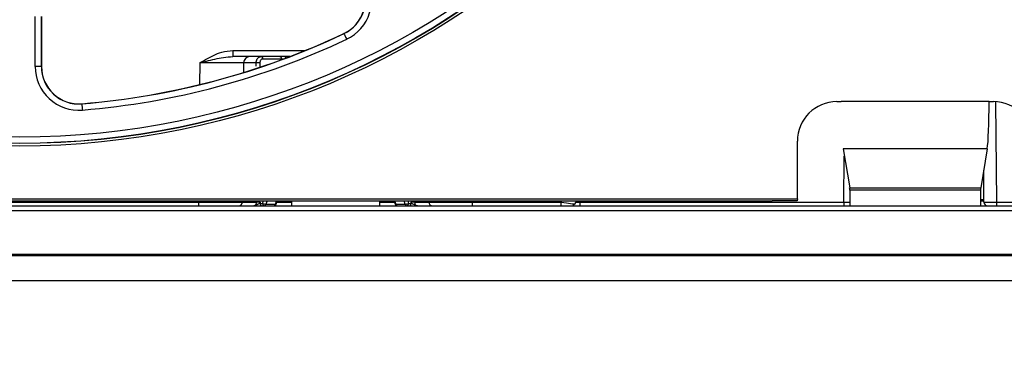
# Paper-space layout 'Sheet1' of a CAD drawing. Header units: millimetres. Extents: x 0 to 420, y 0 to 297.
# Tile 19 of 135: x 88.57 to 104.41, y 46.15 to 51.57. Entities that reach past the tile are written whole.
import ezdxf

# ---------------------------------------------------------------- set-up
doc = ezdxf.new("R2010")
doc.units = ezdxf.units.MM
doc.layers.add('SLD-0', color=179, linetype='Continuous')
doc.styles.add('SLDTEXTSTYLE1', font='TXT', dxfattribs={"width": 0.75})
doc.styles.add('SLDTEXTSTYLE3', font='TXT', dxfattribs={"width": 0.96})
doc.dimstyles.new('SLDDIMSTYLE1', dxfattribs={"dimtxt": 2.5, "dimasz": 3.302, "dimexe": 0, "dimexo": 0.0625, "dimtad": 1, "dimdec": 1, "dimlfac": 5, "dimrnd": 1e-09, "dimzin": 4, "dimdsep": 46, "dimtxsty": 'SLDTEXTSTYLE1', "dimblk1": 'NONE', "dimblk2": 'NONE', "dimsah": 1, "dimcen": 0.09, "dimadec": 0, "dimazin": 1, "dimtfac": 1, "dimtofl": 0, "dimtmove": 0, "dimatfit": 3, "dimldrblk": 'NONE', "dimfxl": 1, "dimfrac": 2, "dimtolj": 1, "dimtzin": 12, "dimarcsym": 0})
doc.dimstyles.new('SLDDIMSTYLE3', dxfattribs={"dimtxt": 2.5, "dimasz": 3.302, "dimexe": 0, "dimexo": 0.0625, "dimtad": 1, "dimdec": 1, "dimlfac": 5, "dimrnd": 1e-09, "dimzin": 4, "dimdsep": 46, "dimtxsty": 'SLDTEXTSTYLE1', "dimblk1": 'NONE', "dimblk2": 'NONE', "dimsah": 1, "dimcen": 0, "dimadec": 0, "dimazin": 1, "dimtfac": 1, "dimtmove": 0, "dimatfit": 3, "dimldrblk": 'NONE', "dimfxl": 1, "dimfrac": 2, "dimtolj": 1, "dimtzin": 12, "dimarcsym": 0})
doc.dimstyles.new('SLDDIMSTYLE4', dxfattribs={"dimtxt": 2.5, "dimasz": 3.302, "dimexe": 0, "dimexo": 0.0625, "dimtad": 1, "dimdec": 1, "dimlfac": 5, "dimrnd": 1e-09, "dimzin": 12, "dimdsep": 46, "dimtxsty": 'SLDTEXTSTYLE1', "dimblk1": 'NONE', "dimblk2": 'NONE', "dimsah": 1, "dimcen": 0, "dimadec": 0, "dimazin": 3, "dimtfac": 1, "dimtmove": 0, "dimatfit": 3, "dimldrblk": 'NONE', "dimfxl": 1, "dimfrac": 2, "dimtolj": 1, "dimtzin": 12, "dimarcsym": 0})

# ---------------------------------------------------------------- blocks, each defined once
blk = doc.blocks.new('_D_13')
at = {"layer": 'SLD-0', "color": 179}
for p, q in [((43.958, 47.682), (43.958, 22.994)), ((133.36, 47.656), (133.36, 22.994)), ((43.958, 23.994), (46.958, 24.494)), ((46.958, 23.494), (46.958, 24.494)), ((130.36, 24.494), (133.36, 23.994)), ((130.36, 24.494), (130.36, 23.494)), ((46.958, 23.494), (43.958, 23.994)), ((43.958, 23.994), (46.958, 23.994)), ((43.958, 23.994), (133.36, 23.994)), ((133.36, 23.994), (130.36, 23.494)), ((133.36, 23.994), (130.36, 23.994))]:
    blk.add_line(p, q, dxfattribs=at)
at = {"layer": 'SLD-0', "color": 179, "insert": (84.502, 27.029), "char_height": 2.5, "attachment_point": 1, "style": 'SLDTEXTSTYLE3'}
blk.add_mtext('447.0', dxfattribs=at)
blk = doc.blocks.new('_None')
blk = doc.blocks.new('_D_14')
at = {"layer": 'SLD-0', "color": 179}
for p, q in [((44.654, 47.335), (44.654, 30.889)), ((132.654, 47.335), (132.654, 30.889)), ((44.654, 31.889), (47.654, 32.389)), ((47.654, 31.389), (47.654, 32.389)), ((129.654, 32.389), (132.654, 31.889)), ((129.654, 32.389), (129.654, 31.389)), ((47.654, 31.389), (44.654, 31.889)), ((44.654, 31.889), (47.654, 31.889)), ((44.654, 31.889), (132.654, 31.889)), ((132.654, 31.889), (129.654, 31.389)), ((132.654, 31.889), (129.654, 31.889))]:
    blk.add_line(p, q, dxfattribs=at)
for centre, start, end in [((88.466, 33.874), 153.4349, 206.5651), ((88.841, 33.874), 333.4349, 26.5651)]:
    blk.add_arc(centre, 4.437, start, end, dxfattribs=at)
at = {"layer": 'SLD-0', "color": 179, "insert": (84.497, 34.924), "char_height": 2.5, "attachment_point": 1, "style": 'SLDTEXTSTYLE3'}
blk.add_mtext('440.0', dxfattribs=at)
blk = doc.blocks.new('_D_22')
at = {"layer": 'SLD-0', "color": 179}
for p, q in [((177.639, 244.196), (170.681, 237.013)), ((170.681, 237.013), (163.266, 229.357)), ((168.235, 235.206), (170.681, 237.013)), ((170.681, 237.013), (168.594, 234.858)), ((170.681, 237.013), (168.953, 234.51)), ((168.235, 235.206), (168.953, 234.51)), ((163.266, 229.357), (151.443, 229.357))]:
    blk.add_line(p, q, dxfattribs=at)
at = {"layer": 'SLD-0', "color": 179, "char_height": 2.5, "attachment_point": 1, "style": 'SLDTEXTSTYLE3'}
for s, insert in [('%%c', (150.193, 232.392)), ('20.0', (155.213, 232.43))]:
    blk.add_mtext(s, dxfattribs=dict(at, insert=insert))
blk = doc.blocks.new('_D_23')
at = {"layer": 'SLD-0', "color": 179}
for p, q in [((163.999, 261.493), (154.023, 261.493)), ((172.8, 249.896), (163.999, 261.493)), ((171.384, 252.588), (170.588, 251.984)), ((171.384, 252.588), (172.8, 249.896)), ((172.8, 249.896), (170.986, 252.286)), ((172.8, 249.896), (170.588, 251.984)), ((175.52, 246.312), (172.8, 249.896))]:
    blk.add_line(p, q, dxfattribs=at)
at = {"layer": 'SLD-0', "color": 179, "char_height": 2.5, "attachment_point": 1, "style": 'SLDTEXTSTYLE3'}
for s, insert in [('%%c', (152.773, 264.528)), ('9.0', (157.794, 264.566))]:
    blk.add_mtext(s, dxfattribs=dict(at, insert=insert))
blk = doc.blocks.new('_D_24')
at = {"layer": 'SLD-0', "color": 179}
for p, q in [((241.453, 256.697), (250.709, 264.131)), ((250.709, 264.131), (262.532, 264.131)), ((241.453, 256.697), (243.478, 258.965)), ((244.105, 258.186), (243.478, 258.965)), ((241.453, 256.697), (243.792, 258.576)), ((244.105, 258.186), (241.453, 256.697)), ((236.385, 252.627), (241.453, 256.697))]:
    blk.add_line(p, q, dxfattribs=at)
at = {"layer": 'SLD-0', "color": 179, "char_height": 2.5, "attachment_point": 1, "style": 'SLDTEXTSTYLE3'}
for s, insert in [('%%c', (251.047, 267.167)), ('13.0', (256.067, 267.205))]:
    blk.add_mtext(s, dxfattribs=dict(at, insert=insert))
blk = doc.blocks.new('_D_25')
at = {"layer": 'SLD-0', "color": 179}
for p, q in [((240.691, 239.098), (237.146, 235.226)), ((237.146, 235.226), (227.951, 225.18)), ((234.752, 233.35), (237.146, 235.226)), ((237.146, 235.226), (235.121, 233.013)), ((237.146, 235.226), (235.489, 232.675)), ((234.752, 233.35), (235.489, 232.675)), ((227.951, 225.18), (216.128, 225.18))]:
    blk.add_line(p, q, dxfattribs=at)
at = {"layer": 'SLD-0', "color": 179, "char_height": 2.5, "attachment_point": 1, "style": 'SLDTEXTSTYLE3'}
for s, insert in [('%%c', (214.878, 228.215)), ('10.5', (219.898, 228.254))]:
    blk.add_mtext(s, dxfattribs=dict(at, insert=insert))
blk = doc.blocks.new('_D_28')
at = {"layer": 'SLD-0', "color": 179}
for p, q in [((173.264, 174.39), (183.569, 183.365)), ((183.569, 183.365), (193.545, 183.365)), ((173.264, 174.39), (175.198, 176.738)), ((175.855, 175.984), (175.198, 176.738)), ((173.264, 174.39), (175.526, 176.361)), ((175.855, 175.984), (173.264, 174.39)), ((169.87, 171.435), (173.264, 174.39))]:
    blk.add_line(p, q, dxfattribs=at)
at = {"layer": 'SLD-0', "color": 179, "char_height": 2.5, "attachment_point": 1, "style": 'SLDTEXTSTYLE3'}
for s, insert in [('%%c', (183.906, 186.4)), ('9.0', (188.927, 186.438))]:
    blk.add_mtext(s, dxfattribs=dict(at, insert=insert))
blk = doc.blocks.new('_D_30')
at = {"layer": 'SLD-0', "color": 179}
for p, q in [((230.033, 164.087), (234.374, 159.249)), ((236.006, 156.682), (234.374, 159.249)), ((234.374, 159.249), (236.75, 157.35)), ((234.374, 159.249), (236.378, 157.016)), ((234.374, 159.249), (244.668, 147.778)), ((236.006, 156.682), (236.75, 157.35)), ((244.668, 147.778), (256.491, 147.778))]:
    blk.add_line(p, q, dxfattribs=at)
at = {"layer": 'SLD-0', "color": 179, "char_height": 2.5, "attachment_point": 1, "style": 'SLDTEXTSTYLE3'}
for s, insert in [('%%c', (245.006, 150.813)), ('13.0', (250.026, 150.851))]:
    blk.add_mtext(s, dxfattribs=dict(at, insert=insert))
blk = doc.blocks.new('_D_31')
at = {"layer": 'SLD-0', "color": 179}
for p, q in [((224.118, 191.46), (212.295, 191.46)), ((230.761, 181.361), (224.118, 191.46)), ((229.53, 184.142), (228.695, 183.593)), ((229.53, 184.142), (230.761, 181.361)), ((230.761, 181.361), (229.113, 183.868)), ((230.761, 181.361), (228.695, 183.593)), ((233.646, 176.975), (230.761, 181.361))]:
    blk.add_line(p, q, dxfattribs=at)
at = {"layer": 'SLD-0', "color": 179, "char_height": 2.5, "attachment_point": 1, "style": 'SLDTEXTSTYLE3'}
for s, insert in [('%%c', (211.045, 194.495)), ('10.5', (216.066, 194.534))]:
    blk.add_mtext(s, dxfattribs=dict(at, insert=insert))

psp = doc.layouts.new('Sheet1')

# ---------------------------------------------------------------- linework, layer by layer
at = {"layer": 'SLD-0', "color": 179, "linetype": 'Continuous', "lineweight": 25}
for p, q in [((88.821, 50.815), (88.821, 51.618)), ((88.921, 51.618), (88.921, 50.815)), ((88.924, 51.618), (88.924, 50.815)), ((93.789, 51.344), (93.788, 51.347)), ((93.789, 51.344), (93.79, 51.342)), ((93.79, 51.342), (93.792, 51.337)), ((93.792, 51.337), (93.796, 51.329)), ((93.796, 51.329), (93.802, 51.317)), ((93.802, 51.317), (93.808, 51.304)), ((93.808, 51.304), (93.815, 51.288)), ((93.815, 51.288), (93.823, 51.271)), ((93.823, 51.271), (93.832, 51.254)), ((92.001, 51.074), (92.001, 50.975)), ((92.917, 50.975), (92.001, 50.975)), ((92.174, 50.876), (92.172, 50.719)), ((92.376, 50.876), (92.174, 50.876)), ((92.457, 50.975), (92.462, 50.975)), ((92.462, 50.975), (92.466, 50.972)), ((92.466, 50.972), (92.471, 50.969)), ((92.471, 50.969), (92.475, 50.964)), ((92.475, 50.964), (92.478, 50.958)), ((92.478, 50.958), (92.48, 50.951)), ((92.48, 50.951), (92.482, 50.944)), ((92.482, 50.944), (92.482, 50.936)), ((92.782, 50.936), (92.482, 50.936)), ((92.756, 50.975), (92.761, 50.975)), ((92.761, 50.975), (92.766, 50.972)), ((92.766, 50.972), (92.77, 50.969)), ((92.77, 50.969), (92.774, 50.964)), ((92.774, 50.964), (92.777, 50.958)), ((92.777, 50.958), (92.78, 50.951)), ((92.78, 50.951), (92.781, 50.944)), ((92.781, 50.944), (92.782, 50.936)), ((88.921, 50.815), (88.821, 50.815)), ((88.921, 50.815), (88.924, 50.815)), ((89.573, 50.215), (89.573, 50.217)), ((89.573, 50.215), (89.573, 50.212)), ((89.573, 50.212), (89.574, 50.207)), ((89.574, 50.207), (89.574, 50.197)), ((89.574, 50.197), (89.575, 50.185)), ((101.714, 50.251), (101.785, 50.251)), ((104.162, 50.251), (101.785, 50.251)), ((104.162, 50.251), (104.234, 50.251)), ((89.575, 50.185), (89.577, 50.17)), ((89.577, 50.17), (89.578, 50.153)), ((89.578, 50.153), (89.579, 50.134)), ((89.579, 50.134), (89.581, 50.115)), ((101.079, 48.688), (101.079, 49.616)), ((104.133, 49.494), (101.814, 49.494)), ((101.814, 49.494), (101.92, 48.865)), ((104.133, 49.494), (104.027, 48.865)), ((104.079, 48.635), (104.075, 49.148)), ((101.92, 48.865), (104.027, 48.865)), ((104.026, 48.827), (101.921, 48.827)), ((101.921, 48.827), (101.921, 48.575)), ((104.026, 48.827), (104.026, 48.575)), ((76.228, 48.688), (101.079, 48.688)), ((76.634, 48.656), (100.674, 48.656)), ((85.853, 48.635), (91.454, 48.635)), ((91.454, 48.575), (91.454, 48.635)), ((92.154, 48.656), (92.154, 48.635)), ((92.154, 48.635), (92.382, 48.635)), ((92.442, 48.635), (92.44, 48.615)), ((92.44, 48.615), (92.48, 48.615)), ((92.44, 48.615), (92.44, 48.607)), ((92.48, 48.615), (92.481, 48.607)), ((92.697, 48.603), (92.714, 48.656)), ((92.943, 48.656), (92.943, 48.575)), ((94.365, 48.575), (94.365, 48.656)), ((94.593, 48.656), (94.611, 48.603)), ((94.826, 48.607), (94.827, 48.615)), ((94.827, 48.615), (94.867, 48.615)), ((94.867, 48.615), (94.866, 48.635)), ((94.867, 48.607), (94.867, 48.615)), ((94.925, 48.635), (95.153, 48.635)), ((95.153, 48.635), (95.153, 48.656)), ((95.853, 48.635), (97.28, 48.635)), ((95.853, 48.575), (95.853, 48.635)), ((97.28, 48.575), (97.28, 48.635)), ((97.529, 48.656), (97.496, 48.603)), ((97.581, 48.635), (97.581, 48.575)), ((97.581, 48.635), (101.828, 48.635)), ((101.074, 48.656), (100.674, 48.656)), ((101.079, 48.688), (101.074, 48.656)), ((101.828, 48.635), (101.828, 48.575)), ((104.026, 48.675), (104.079, 48.675)), ((104.279, 48.635), (108.526, 48.635)), ((104.279, 48.635), (104.279, 48.575)), ((45.214, 48.575), (132.094, 48.575)), ((45.214, 48.5), (132.094, 48.5)), ((92.44, 48.607), (92.442, 48.6)), ((92.442, 48.6), (92.444, 48.593)), ((92.444, 48.593), (92.448, 48.587)), ((92.448, 48.587), (92.451, 48.582)), ((92.451, 48.582), (92.456, 48.578)), ((92.456, 48.578), (92.461, 48.576)), ((92.461, 48.576), (92.466, 48.575)), ((92.481, 48.607), (92.482, 48.6)), ((92.482, 48.6), (92.485, 48.593)), ((92.485, 48.593), (92.488, 48.587)), ((92.488, 48.587), (92.492, 48.582)), ((92.492, 48.582), (92.496, 48.578)), ((92.496, 48.578), (92.501, 48.576)), ((92.501, 48.576), (92.506, 48.575)), ((92.534, 48.6), (92.687, 48.6)), ((94.62, 48.6), (94.773, 48.6)), ((94.801, 48.575), (94.806, 48.576)), ((94.806, 48.576), (94.811, 48.578)), ((94.811, 48.578), (94.815, 48.582)), ((94.815, 48.582), (94.819, 48.587)), ((94.819, 48.587), (94.822, 48.593)), ((94.822, 48.593), (94.825, 48.6)), ((94.825, 48.6), (94.826, 48.607)), ((94.841, 48.575), (94.846, 48.576)), ((94.846, 48.576), (94.851, 48.578)), ((94.851, 48.578), (94.856, 48.582)), ((94.856, 48.582), (94.859, 48.587)), ((94.859, 48.587), (94.863, 48.593)), ((94.863, 48.593), (94.865, 48.6)), ((94.865, 48.6), (94.867, 48.607)), ((45.214, 47.797), (132.094, 47.797)), ((72.554, 47.775), (104.754, 47.775)), ((72.554, 47.375), (104.754, 47.375))]:
    psp.add_line(p, q, dxfattribs=at)
at = {"layer": 'SLD-0', "color": 8, "linetype": 'Continuous', "lineweight": 25}
for p, q in [((92.001, 51.074), (93.168, 51.074)), ((91.471, 50.525), (91.474, 50.876)), ((92.376, 50.82), (92.376, 50.876)), ((92.782, 50.925), (92.782, 50.936)), ((104.265, 50.25), (104.279, 48.635)), ((101.828, 48.635), (101.834, 49.375)), ((91.454, 48.635), (91.454, 48.656)), ((92.382, 48.635), (92.382, 48.656)), ((92.48, 48.615), (92.493, 48.656)), ((92.551, 48.656), (92.534, 48.6)), ((92.687, 48.6), (92.705, 48.656)), ((92.707, 48.635), (92.943, 48.635)), ((94.365, 48.635), (94.6, 48.635)), ((94.602, 48.656), (94.62, 48.6)), ((94.773, 48.6), (94.756, 48.656)), ((94.814, 48.656), (94.827, 48.615)), ((94.925, 48.656), (94.925, 48.635)), ((95.853, 48.656), (95.853, 48.635)), ((97.28, 48.635), (97.294, 48.656)), ((97.582, 48.656), (97.581, 48.635)), ((104.026, 48.655), (104.079, 48.655)), ((92.691, 48.6), (92.687, 48.6)), ((92.694, 48.601), (92.691, 48.6)), ((92.696, 48.602), (92.694, 48.601)), ((92.697, 48.603), (92.696, 48.602)), ((94.611, 48.602), (94.611, 48.603)), ((94.613, 48.601), (94.611, 48.602)), ((94.616, 48.6), (94.613, 48.601)), ((94.62, 48.6), (94.616, 48.6))]:
    psp.add_line(p, q, dxfattribs=at)
at = {"layer": 'SLD-0', "color": 179, "linetype": 'Continuous', "lineweight": 25}
for radius in [12.84, 12.8, 12.796, 12.696]:
    psp.add_circle((88.574, 62.376), radius, dxfattribs=at)
for centre, radius, start, end in [((93.531, 51.889), 0.6, 295.3024, 30), ((93.531, 51.889), 0.602, 295.3024, 30), ((93.531, 51.889), 0.702, 295.3024, 30), ((88.574, 62.376), 12.2, 274.6976, 295.3024), ((88.574, 62.376), 12.202, 274.6976, 295.3024), ((88.574, 62.376), 12.302, 274.6976, 295.3024), ((91.824, -89.341), 140.217, 89.85699, 90.14301), ((92.274, 50.875), 0.1, 90, 179.5), ((92.414, 49.442), 1.435, 89.1289, 91.5351), ((89.524, 50.815), 0.702, 180, 274.6976), ((89.524, 50.815), 0.602, 180, 274.6976), ((89.524, 50.815), 0.6, 180, 274.6976), ((101.714, 49.616), 0.635, 90, 180), ((104.234, 49.616), 0.635, 360, 90), ((92.094, 48.635), 0.06, 270, 359.5), ((92.42, 47.149), 1.486, 89.1859, 91.4849), ((92.54, 48.726), 0.126, 241.9675, 267.5414), ((94.768, 48.726), 0.126, 272.4583, 298.033), ((94.887, 47.149), 1.486, 88.5151, 90.8141), ((95.213, 48.635), 0.06, 180.5, 270), ((104.139, 48.635), 0.06, 180.5, 270), ((92.503, 48.607), 0.0318, 274.938, 347.082), ((92.659, 48.615), 0.04, 270, 341.6826), ((92.656, 48.607), 0.0318, 274.9378, 347.0816), ((94.649, 48.615), 0.04, 198.3174, 270), ((94.651, 48.607), 0.0318, 192.918, 265.0623), ((94.804, 48.607), 0.0318, 192.9169, 265.0631), ((97.445, 48.635), 0.06, 270, 327.5576)]:
    psp.add_arc(centre, radius, start, end, dxfattribs=at)
at = {"layer": 'SLD-0', "color": 8, "linetype": 'Continuous', "lineweight": 25}
psp.add_arc((92.873, 50.942), 0.0341, 97.2182, 172.0239, dxfattribs=at)
for centre, major_axis, ratio, start_param, end_param in [((94.348, -22.618), (-1.338, 119.238), 0.011579, 0.906541, 0.907316), ((92.808, 50.935), (0.04, 0.0001), 0.024583, 1.442353, 2.268682), ((97.581, 48.635), (0.1, 0.003), 0.005199, 3.987222, 4.711495), ((101.828, 48.635), (0.2, -0.001), 0.002621, 4.712449, 5.197473)]:
    psp.add_ellipse(centre, major_axis=major_axis, ratio=ratio, start_param=start_param, end_param=end_param, dxfattribs=at)
at = {"layer": 'SLD-0', "color": 179, "linetype": 'Continuous', "lineweight": 25}
for centre, major_axis, ratio, start_param, end_param in [((104.12, 50.258), (0, 0.8), 0.052408, 3.444961, 4.703662), ((101.919, 48.827), (0, 0.04), 0.052408, 4.712388, 5.979732), ((104.028, 48.827), (0, 0.04), 0.052408, 0.303216, 1.570797), ((91.454, 48.635), (0.7, -0.001), 0.000748, 4.712459, 6.283187), ((95.853, 48.635), (0.7, 0.001), 0.000748, 3.141599, 4.712319), ((97.279, 48.635), (0.217, -0.032), 0.001844, 4.71625, 6.282398), ((104.279, 48.635), (0.2, 0.001), 0.002621, 3.141609, 4.712329)]:
    psp.add_ellipse(centre, major_axis=major_axis, ratio=ratio, start_param=start_param, end_param=end_param, dxfattribs=at)
for points, knots in [([(91.474, 50.876), (91.474, 50.877), (91.503, 50.893), (91.616, 50.957), (91.785, 51.05), (91.941, 51.068), (92.001, 51.074)], [0, 0, 0, 0, 0.0038537, 0.1773223, 0.68329, 1, 1, 1, 1]), ([(91.474, 50.876), (91.474, 50.876), (91.48, 50.878), (91.513, 50.886), (91.639, 50.917), (91.809, 50.961), (91.95, 50.972), (92.001, 50.975)], [0, 0, 0, 0, 0.004348, 0.028904, 0.190873, 0.710618, 1, 1, 1, 1]), ([(92.376, 50.876), (92.377, 50.887), (92.379, 50.91), (92.392, 50.939), (92.413, 50.962), (92.435, 50.974), (92.451, 50.975), (92.457, 50.975)], [0, 0, 0, 0, 0.2132718, 0.4259804, 0.6396964, 0.855907, 1, 1, 1, 1]), ([(92.482, 50.936), (92.479, 50.936), (92.47, 50.935), (92.457, 50.928), (92.446, 50.914), (92.438, 50.897), (92.437, 50.883), (92.436, 50.877)], [0, 0, 0, 0, 0.144751, 0.361692, 0.575564, 0.787748, 1, 1, 1, 1]), ([(92.339, 48.575), (92.343, 48.576), (92.351, 48.576), (92.363, 48.583), (92.373, 48.597), (92.381, 48.615), (92.381, 48.628), (92.382, 48.635)], [0, 0, 0, 0, 0.141571, 0.359666, 0.575046, 0.788009, 1, 1, 1, 1]), ([(92.44, 48.615), (92.436, 48.613), (92.426, 48.611), (92.405, 48.601), (92.381, 48.585), (92.357, 48.576), (92.343, 48.575), (92.34, 48.575), (92.339, 48.575)], [0, 0, 0, 0, 0.142457, 0.305919, 0.61038, 0.911203, 0.993474, 1, 1, 1, 1]), ([(94.968, 48.575), (94.967, 48.575), (94.964, 48.575), (94.95, 48.576), (94.926, 48.585), (94.902, 48.601), (94.881, 48.611), (94.872, 48.613), (94.867, 48.615)], [0, 0, 0, 0, 0.006523, 0.088791, 0.389618, 0.69408, 0.857545, 1, 1, 1, 1]), ([(94.925, 48.635), (94.926, 48.628), (94.926, 48.615), (94.934, 48.597), (94.944, 48.583), (94.956, 48.576), (94.964, 48.576), (94.968, 48.575)], [0, 0, 0, 0, 0.211992, 0.424955, 0.640335, 0.858429, 1, 1, 1, 1])]:
    psp.add_open_spline(points, degree=3, knots=knots, dxfattribs=at)

# ---------------------------------------------------------------- dimensions: what is measured, and where the dimension line sits
at = {"layer": 'SLD-0', "color": 179}
for p1, dimstyle, picture, middle in [((0.889, 0.948), 'SLDDIMSTYLE3', '_D_24', (257.414, 266.248)), ((0.517, 0.737), 'SLDDIMSTYLE3', '_D_23', (158.218, 263.609)), ((1.173, 1.62), 'SLDDIMSTYLE3', '_D_22', (156.561, 231.473)), ((0.745, 0.74), 'SLDDIMSTYLE4', '_D_25', (221.245, 227.297)), ((0.831303, 0.6414323), 'SLDDIMSTYLE4', '_D_31', (217.4129934, 193.5763759)), ((0.634, 0.639), 'SLDDIMSTYLE3', '_D_28', (189.351, 185.481)), ((1.067, 0.743), 'SLDDIMSTYLE3', '_D_30', (251.373, 149.894))]:
    dim = psp.add_diameter_dim_2p(p1=p1, p2=(0, 0), dimstyle=dimstyle, dxfattribs=at)
    dim.commit()
    dim.dimension.update_dxf_attribs({"geometry": picture, "text_midpoint": middle, "dimtype": 163})
dim = psp.add_linear_dim(base=(43.958, 23.994), p1=(133.36, 48.656), p2=(43.958, 48.682), dimstyle='SLDDIMSTYLE1', dxfattribs=at)
dim.commit()
dim.dimension.update_dxf_attribs({"geometry": '_D_13', "text_midpoint": (88.659, 23.994), "dimtype": 160})
dim = psp.add_linear_dim(base=(44.654, 31.889), p1=(132.654, 48.335), p2=(44.654, 48.335), text='(<>)', dimstyle='SLDDIMSTYLE1', dxfattribs=at)
dim.commit()
dim.dimension.update_dxf_attribs({"geometry": '_D_14', "text_midpoint": (88.654, 31.889), "dimtype": 160})

doc.saveas('drawing.dxf')
